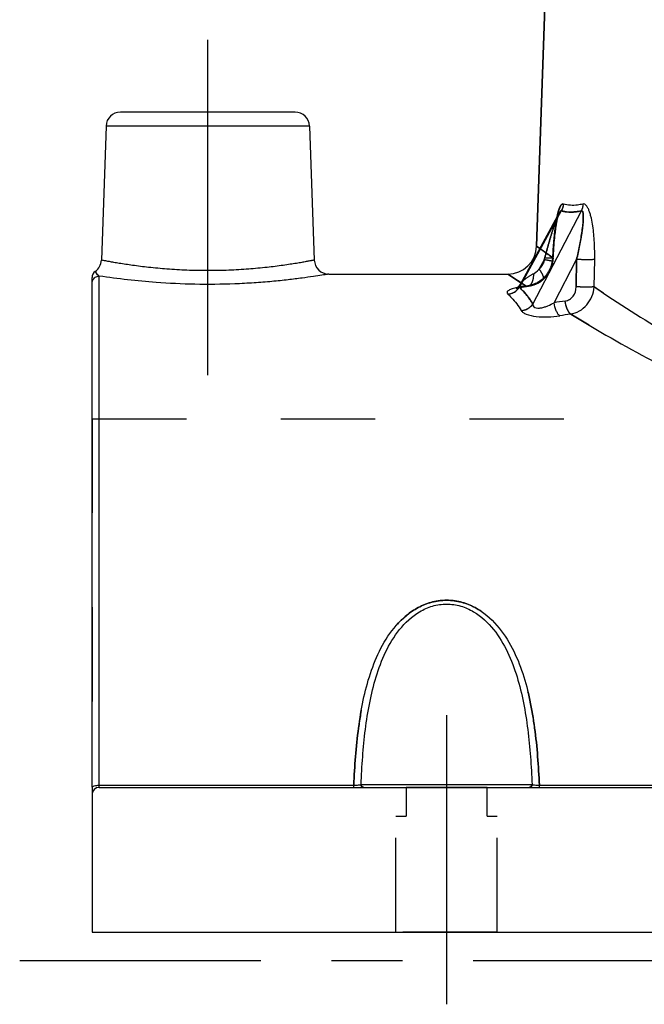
# Model space of a CAD drawing. Header units: millimetres. Extents: x 433 to 567, y 431 to 570.
# Tile 1 of 8: x 433 to 476, y 449 to 517. Entities that reach past the tile are written whole.
import ezdxf

# ---------------------------------------------------------------- set-up
doc = ezdxf.new("R2010")
doc.units = ezdxf.units.MM
doc.header["$LTSCALE"] = 65.185185
doc.linetypes.add('CENTER', pattern=[0.6, 0.375, -0.075, 0.075, -0.075])
doc.linetypes.add('HIDDEN', pattern=[0.2, 0.1, -0.1])
for name, color, linetype in [('FLAECHEN', 7, 'CONTINUOUS'), ('KOERPER', 7, 'CONTINUOUS'), ('KONST.EL_MIT_GEO', 7, 'CONTINUOUS')]:
    doc.layers.add(name, color=color, linetype=linetype)

msp = doc.modelspace()

# ---------------------------------------------------------------- linework, layer by layer
at = {"layer": 'FLAECHEN', "color": 7, "linetype": 'Continuous'}
for p, q in [((469.93, 535.751), (468.723, 501.18)), ((454.357, 499.25), (466.724, 499.25)), ((438, 453.75), (562, 453.75))]:
    msp.add_line(p, q, dxfattribs=at)
at = {"layer": 'FLAECHEN', "color": 8, "linetype": 'HIDDEN'}
for q in [(438, 453.75), (481.25, 489.25)]:
    msp.add_line((438, 489.25), q, dxfattribs=at)
at = {"layer": 'FLAECHEN', "color": 2, "linetype": 'CENTER'}
msp.add_line((567, 451.75), (433, 451.75), dxfattribs=at)
at = {"layer": 'KOERPER', "color": 2, "linetype": 'CENTER'}
msp.add_line((446, 492.25), (446, 515.45), dxfattribs=at)
at = {"layer": 'KOERPER', "color": 7, "linetype": 'Continuous'}
for p, q in [((438.966, 509.485), (438.643, 500.215)), ((453.034, 509.485), (453.357, 500.215))]:
    msp.add_line(p, q, dxfattribs=at)
at = {"layer": 'KOERPER', "color": 8, "linetype": 'HIDDEN'}
for p, q in [((459.7, 463.75), (459.7, 461.75)), ((465.3, 463.75), (459.7, 463.75)), ((465.3, 461.75), (465.3, 463.75)), ((459, 453.75), (459, 461.75)), ((459, 461.75), (459.7, 461.75)), ((465.3, 461.75), (466, 461.75)), ((466, 453.75), (466, 461.75))]:
    msp.add_line(p, q, dxfattribs=at)
at = {"layer": 'KONST.EL_MIT_GEO', "color": 7, "linetype": 'Continuous'}
for p, q in [((468.723, 501.18), (469.93, 535.751)), ((452.034, 510.45), (439.966, 510.45)), ((438.966, 509.485), (438.643, 500.215)), ((453.034, 509.485), (438.966, 509.485)), ((453.034, 509.485), (453.357, 500.215)), ((470.429, 503.628), (467.536, 498.338)), ((470.284, 503.484), (467.575, 498.53)), ((468.457, 497.173), (471.814, 503.628)), ((468.723, 501.18), (468.938, 501.023)), ((469.933, 497.271), (471.484, 500.254)), ((471.455, 498.363), (471.484, 500.254)), ((472.707, 498.363), (472.737, 500.254)), ((438.5, 463.75), (438.5, 499.112)), ((466.724, 499.25), (467.603, 498.674)), ((438, 463.771), (438, 499.019)), ((467.573, 498.525), (467.572, 498.525)), ((467.603, 498.674), (467.639, 498.65)), ((438.5, 463.899), (456.088, 463.899)), ((438.5, 463.75), (561.5, 463.75)), ((456.088, 463.75), (456.088, 463.899)), ((456.588, 463.95), (468.412, 463.95)), ((468.912, 463.899), (531.088, 463.899)), ((468.912, 463.75), (468.912, 463.899)), ((438, 463.25), (438, 453.75))]:
    msp.add_line(p, q, dxfattribs=at)
at = {"layer": 'KONST.EL_MIT_GEO', "color": 8, "linetype": 'HIDDEN'}
for p, q in [((470.285, 503.485), (470.284, 503.484)), ((469.975, 501.757), (469.992, 501.921)), ((469.992, 501.914), (470.008, 502.063)), ((470, 501.996), (470.017, 502.14)), ((470.016, 502.134), (470.033, 502.27)), ((470.025, 502.209), (470.042, 502.335)), ((470.034, 502.276), (470.05, 502.399)), ((470.042, 502.34), (470.051, 502.403)), ((470.05, 502.399), (470.059, 502.464)), ((469.841, 500.368), (468.723, 501.18)), ((469.917, 501.059), (469.932, 501.254)), ((469.931, 501.243), (469.946, 501.431)), ((469.945, 501.422), (469.961, 501.602)), ((469.96, 501.593), (469.976, 501.765)), ((469.883, 500.475), (469.894, 500.687)), ((469.894, 500.675), (469.906, 500.881)), ((469.905, 500.869), (469.918, 501.07)), ((469.248, 500.239), (468.9, 499.602)), ((471.484, 500.254), (471.455, 498.363)), ((467.995, 498.419), (466.724, 499.25)), ((467.572, 498.525), (467.573, 498.525)), ((467.639, 498.65), (467.648, 498.644)), ((467.648, 498.644), (467.789, 498.552)), ((467.789, 498.552), (467.995, 498.419)), ((469.175, 498.883), (469.175, 498.884)), ((467.317, 498.25), (467.315, 498.249)), ((467.41, 498.282), (467.452, 498.294)), ((467.448, 498.293), (467.496, 498.305)), ((467.491, 498.304), (467.546, 498.317)), ((467.54, 498.316), (467.601, 498.329)), ((467.595, 498.328), (467.661, 498.341)), ((467.654, 498.34), (467.726, 498.353)), ((467.718, 498.352), (467.795, 498.365)), ((467.786, 498.363), (467.867, 498.376)), ((467.858, 498.375), (467.944, 498.387)), ((467.933, 498.386), (468.025, 498.398)), ((468.013, 498.397), (468.14, 498.412)), ((468.096, 498.407), (468.11, 498.408)), ((438, 463.771), (438, 463.25)), ((466, 453.75), (459, 453.75))]:
    msp.add_line(p, q, dxfattribs=at)
at = {"layer": 'KONST.EL_MIT_GEO', "color": 2, "linetype": 'CENTER'}
msp.add_line((462.5, 468.75), (462.5, 448.75), dxfattribs=at)
at = {"layer": 'KONST.EL_MIT_GEO', "color": 8, "linetype": 'HIDDEN'}
for points in [[(470.059, 502.46), (470.067, 502.52), (470.076, 502.579), (470.085, 502.636), (470.094, 502.692), (470.103, 502.747), (470.113, 502.801), (470.122, 502.854), (470.132, 502.905), (470.141, 502.956), (470.151, 503.005), (470.161, 503.053), (470.171, 503.099), (470.182, 503.145), (470.192, 503.188), (470.203, 503.23), (470.213, 503.27), (470.224, 503.308), (470.234, 503.343)], [(470.234, 503.343), (470.244, 503.376), (470.254, 503.405), (470.263, 503.431), (470.266, 503.441)], [(470.266, 503.441), (470.271, 503.452), (470.278, 503.469), (470.282, 503.48), (470.285, 503.485)], [(469.853, 500.115), (469.863, 500.189), (469.871, 500.264), (469.877, 500.339), (469.884, 500.489)], [(469.175, 498.883), (469.237, 498.94), (469.344, 499.049), (469.442, 499.167), (469.532, 499.292), (469.612, 499.424), (469.683, 499.561), (469.743, 499.704), (469.793, 499.852), (469.831, 500.003), (469.853, 500.115)], [(469.175, 498.883), (469.25, 498.953), (469.356, 499.063), (469.453, 499.182), (469.542, 499.307), (469.621, 499.44), (469.69, 499.578), (469.749, 499.722), (469.798, 499.869), (469.835, 500.02)], [(469.853, 500.115), (469.856, 500.133), (469.865, 500.208), (469.873, 500.283), (469.878, 500.357)], [(468.109, 498.408), (468.159, 498.415), (468.29, 498.438), (468.42, 498.471), (468.548, 498.513), (468.674, 498.563), (468.796, 498.623), (468.915, 498.691), (469.029, 498.768), (469.138, 498.852), (469.175, 498.884)], [(468.14, 498.412), (468.271, 498.434), (468.401, 498.465), (468.529, 498.506), (468.656, 498.555), (468.779, 498.614), (468.898, 498.681), (469.013, 498.756), (469.123, 498.84), (469.175, 498.884)], [(467.315, 498.249), (467.32, 498.252), (467.333, 498.257), (467.352, 498.264), (467.377, 498.272), (467.41, 498.282)]]:
    msp.add_lwpolyline(points, dxfattribs=at)
at = {"layer": 'KONST.EL_MIT_GEO', "color": 7, "linetype": 'Continuous'}
for points in [[(467.573, 498.525), (467.564, 498.509), (467.526, 498.45), (467.488, 498.399), (467.451, 498.358), (467.416, 498.324)], [(467.416, 498.324), (467.385, 498.297), (467.359, 498.277), (467.338, 498.263), (467.324, 498.254), (467.317, 498.25)]]:
    msp.add_lwpolyline(points, dxfattribs=at)
for centre, radius, start, end in [((439.966, 509.45), 1, 90, 178), ((452.034, 509.45), 1, 2, 90), ((475.809, 502.054), 5.789, 166.80581, 167.79822), ((466.724, 501.25), 2, 269.9998, 358.00016), ((437.643, 500.25), 1, 304.83392, 357.99784), ((454.357, 500.25), 1, 181.99996, 270.00013), ((438.5, 499.019), 0.5, 124.83352, 179.99932), ((468.341, 493.716), 4.707, 101.22352, 101.77485), ((505.343, 266.449), 233.522, 98.53269, 98.72185), ((505.69, 260.94), 238.07, 98.3599, 98.54533), ((438.5, 463.25), 0.5, 90, 180)]:
    msp.add_arc(centre, radius, start, end, dxfattribs=at)
at = {"layer": 'KONST.EL_MIT_GEO', "color": 8, "linetype": 'HIDDEN'}
for centre, radius, start, end in [((476.617, 501.879), 6.616, 167.78907, 168.33189), ((556.232, 620.462), 147.939, 233.83802, 234.27034), ((467.529, 500.815), 1.813, 341.45486, 345.26669), ((467.697, 500.504), 2.149, 349.5076, 356.35315), ((467.701, 500.504), 2.145, 352.9393, 356.35692), ((467.844, 500.257), 1.844, 274.67269, 278.16731), ((467.785, 500.438), 2.036, 309.38905, 311.80831), ((468.448, 493.173), 5.261, 100.17071, 101.21431), ((468.619, 492.215), 6.234, 98.78333, 100.16132)]:
    msp.add_arc(centre, radius, start, end, dxfattribs=at)
for points, knots in [([(469.841, 500.368), (469.859, 500.751), (469.894, 501.323), (469.965, 502.076), (470.032, 502.622), (470.117, 503.138), (470.207, 503.538), (470.3, 503.815), (470.366, 503.955), (470.428, 504.039), (470.483, 504.091), (470.542, 504.103), (470.572, 504.093)], [0, 0, 0, 0, 0.294829, 0.439915, 0.581692, 0.717513, 0.841823, 0.896116, 0.941657, 0.960149, 0.975548, 1, 1, 1, 1]), ([(471.915, 504.093), (471.915, 504.053), (471.909, 503.893), (471.866, 503.735), (471.814, 503.628)], [0, 0, 0, 0, 0.254521, 1, 1, 1, 1]), ([(470.284, 503.484), (470.224, 503.374), (470.123, 503.132), (469.939, 502.627), (469.731, 501.967), (469.499, 501.164), (469.353, 500.625), (469.282, 500.354)], [0, 0, 0, 0, 0.114617, 0.237768, 0.490351, 0.745147, 1, 1, 1, 1]), ([(469.282, 500.354), (469.353, 500.625), (469.499, 501.164), (469.731, 501.967), (469.939, 502.627), (470.123, 503.132), (470.224, 503.374), (470.284, 503.484)], [0, 0, 0, 0, 0.254853, 0.509649, 0.762231, 0.885381, 1, 1, 1, 1]), ([(470.138, 503.217), (470.043, 502.762), (469.928, 501.811), (469.863, 500.858), (469.841, 500.368)], [0, 0, 0, 0, 0.486512, 1, 1, 1, 1]), ([(470.429, 503.628), (470.529, 503.596), (470.985, 503.494), (471.464, 503.545), (471.814, 503.628)], [0, 0, 0, 0, 0.226504, 1, 1, 1, 1]), ([(471.814, 503.628), (471.83, 503.634), (471.874, 503.631), (471.908, 503.571), (471.929, 503.498), (471.941, 503.41), (471.948, 503.314), (471.951, 503.176), (471.945, 502.998), (471.929, 502.779), (471.899, 502.48), (471.827, 501.945), (471.689, 501.176), (471.556, 500.562), (471.484, 500.254)], [0, 0, 0, 0, 0.014856, 0.032279, 0.054817, 0.080725, 0.108702, 0.138008, 0.199163, 0.262427, 0.327013, 0.458654, 0.727401, 1, 1, 1, 1]), ([(469.248, 500.239), (469.228, 500.116), (469.147, 499.879), (468.991, 499.682), (468.9, 499.602)], [0, 0, 0, 0, 0.505181, 1, 1, 1, 1]), ([(469.077, 498.864), (469.266, 499.019), (469.59, 499.401), (469.765, 499.871), (469.81, 500.113)], [0, 0, 0, 0, 0.497778, 1, 1, 1, 1]), ([(469.853, 500.115), (469.853, 500.118), (469.832, 500.122), (469.808, 500.132), (469.752, 500.143), (469.683, 500.158), (469.595, 500.176), (469.448, 500.204), (469.33, 500.224), (469.248, 500.239)], [0, 0, 0, 0, 0.018765, 0.071275, 0.157135, 0.274432, 0.420777, 0.593101, 1, 1, 1, 1]), ([(469.878, 500.357), (469.877, 500.353), (469.857, 500.353), (469.832, 500.348), (469.778, 500.348), (469.71, 500.346), (469.623, 500.347), (469.479, 500.349), (469.363, 500.352), (469.282, 500.354)], [0, 0, 0, 0, 0.019111, 0.071503, 0.157048, 0.273967, 0.419977, 0.592153, 1, 1, 1, 1]), ([(469.877, 500.357), (469.877, 500.353), (469.857, 500.353), (469.832, 500.348), (469.778, 500.348), (469.71, 500.346), (469.623, 500.347), (469.479, 500.349), (469.363, 500.352), (469.282, 500.354)], [0, 0, 0, 0, 0.019107, 0.071495, 0.157037, 0.273954, 0.419965, 0.592143, 1, 1, 1, 1]), ([(469.81, 500.113), (469.82, 500.112), (469.831, 500.114), (469.852, 500.111), (469.853, 500.115)], [0, 0, 0, 0, 0.73497, 1, 1, 1, 1]), ([(469.841, 500.368), (469.85, 500.366), (469.859, 500.363), (469.878, 500.361), (469.877, 500.357)], [0, 0, 0, 0, 0.729607, 1, 1, 1, 1]), ([(469.841, 500.368), (469.85, 500.366), (469.859, 500.363), (469.878, 500.361), (469.878, 500.357)], [0, 0, 0, 0, 0.729698, 1, 1, 1, 1]), ([(472.737, 500.254), (472.555, 500.242), (472.137, 500.24), (471.72, 500.246), (471.484, 500.254)], [0, 0, 0, 0, 0.434798, 1, 1, 1, 1]), ([(438.214, 499.429), (438.215, 499.426), (438.223, 499.416), (438.236, 499.392), (438.261, 499.356), (438.307, 499.289), (438.381, 499.199), (438.456, 499.135), (438.5, 499.112)], [0, 0, 0, 0, 0.022485, 0.087757, 0.190997, 0.325119, 0.652251, 1, 1, 1, 1]), ([(468.522, 499.272), (468.322, 499.166), (468.041, 498.998), (467.73, 498.736), (467.612, 498.597), (467.573, 498.525)], [0, 0, 0, 0, 0.558699, 0.798455, 1, 1, 1, 1]), ([(468.11, 498.408), (468.171, 498.415), (468.283, 498.474), (468.394, 498.623), (468.501, 498.885), (468.525, 499.113), (468.522, 499.272)], [0, 0, 0, 0, 0.180187, 0.343302, 0.537273, 1, 1, 1, 1]), ([(468.11, 498.408), (468.171, 498.415), (468.283, 498.474), (468.394, 498.623), (468.501, 498.885), (468.525, 499.113), (468.522, 499.272)], [0, 0, 0, 0, 0.180187, 0.343298, 0.537266, 1, 1, 1, 1]), ([(468.9, 499.602), (468.873, 499.569), (468.763, 499.442), (468.632, 499.33), (468.522, 499.272)], [0, 0, 0, 0, 0.256331, 1, 1, 1, 1]), ([(468.522, 499.272), (468.558, 499.291), (468.7, 499.381), (468.82, 499.503), (468.9, 499.602)], [0, 0, 0, 0, 0.242621, 1, 1, 1, 1]), ([(469.175, 498.884), (469.2, 498.906), (469.212, 498.973), (469.196, 499.06), (469.154, 499.191), (469.057, 499.376), (468.958, 499.524), (468.9, 499.602)], [0, 0, 0, 0, 0.126519, 0.2203, 0.337276, 0.635674, 1, 1, 1, 1]), ([(469.175, 498.884), (469.2, 498.906), (469.212, 498.973), (469.196, 499.06), (469.154, 499.191), (469.057, 499.376), (468.958, 499.524), (468.9, 499.602)], [0, 0, 0, 0, 0.126523, 0.220306, 0.337283, 0.635679, 1, 1, 1, 1]), ([(467.536, 498.338), (467.532, 498.352), (467.523, 498.417), (467.549, 498.481), (467.572, 498.525)], [0, 0, 0, 0, 0.22894, 1, 1, 1, 1]), ([(467.995, 498.419), (468.188, 498.435), (468.578, 498.53), (468.922, 498.737), (469.077, 498.864)], [0, 0, 0, 0, 0.49175, 1, 1, 1, 1]), ([(469.077, 498.864), (469.007, 498.806), (468.716, 498.598), (468.369, 498.469), (468.106, 498.432)], [0, 0, 0, 0, 0.256038, 1, 1, 1, 1]), ([(469.077, 498.864), (469.087, 498.863), (469.12, 498.86), (469.157, 498.868), (469.175, 498.883)], [0, 0, 0, 0, 0.298018, 1, 1, 1, 1]), ([(469.077, 498.864), (469.087, 498.863), (469.12, 498.86), (469.157, 498.868), (469.175, 498.883)], [0, 0, 0, 0, 0.298017, 1, 1, 1, 1]), ([(466.736, 497.867), (466.894, 497.876), (467.21, 497.975), (467.448, 498.204), (467.536, 498.338)], [0, 0, 0, 0, 0.496236, 1, 1, 1, 1]), ([(467.38, 498.324), (467.385, 498.325), (467.588, 498.367), (467.794, 498.397), (467.995, 498.419)], [0, 0, 0, 0, 0.025139, 1, 1, 1, 1]), ([(468.457, 497.173), (468.392, 497.283), (468.125, 497.701), (467.803, 498.085), (467.536, 498.338)], [0, 0, 0, 0, 0.258928, 1, 1, 1, 1]), ([(467.995, 498.419), (467.966, 498.416), (467.857, 498.403), (467.748, 498.388), (467.667, 498.376)], [0, 0, 0, 0, 0.25803, 1, 1, 1, 1]), ([(472.707, 498.363), (472.526, 498.351), (472.108, 498.349), (471.691, 498.355), (471.455, 498.363)], [0, 0, 0, 0, 0.435077, 1, 1, 1, 1]), ([(484.674, 491.504), (482.344, 492.548), (478.274, 494.723), (474.401, 497.212), (472.707, 498.363)], [0, 0, 0, 0, 0.55491, 1, 1, 1, 1]), ([(467.657, 496.726), (467.813, 496.735), (468.125, 496.828), (468.367, 497.045), (468.457, 497.173)], [0, 0, 0, 0, 0.499548, 1, 1, 1, 1]), ([(471.077, 496.48), (471.029, 496.516), (470.938, 496.627), (470.788, 496.926), (470.722, 497.195), (470.695, 497.386)], [0, 0, 0, 0, 0.182591, 0.420096, 1, 1, 1, 1]), ([(483.977, 489.855), (481.489, 490.848), (477.112, 492.936), (472.919, 495.355), (471.077, 496.48)], [0, 0, 0, 0, 0.553847, 1, 1, 1, 1]), ([(468.912, 463.899), (468.855, 465.221), (468.715, 467.192), (468.289, 469.771), (467.806, 471.632), (467.091, 473.406), (466.044, 475.026), (464.778, 476.1), (463.531, 476.6), (462.5, 476.736), (461.469, 476.6), (460.222, 476.1), (458.956, 475.026), (457.909, 473.406), (457.194, 471.632), (456.711, 469.771), (456.285, 467.192), (456.145, 465.221), (456.088, 463.899)], [0, 0, 0, 0, 0.12709, 0.189326, 0.250685, 0.3114, 0.372152, 0.434422, 0.466879, 0.500001, 0.533123, 0.56558, 0.627849, 0.688601, 0.749315, 0.810674, 0.87291, 1, 1, 1, 1]), ([(468.412, 463.95), (468.412, 463.899), (468.37, 463.793), (468.265, 463.75), (468.215, 463.75)], [0, 0, 0, 0, 0.502621, 1, 1, 1, 1])]:
    msp.add_open_spline(points, degree=3, knots=knots, dxfattribs=at)
at = {"layer": 'KONST.EL_MIT_GEO', "color": 7, "linetype": 'Continuous'}
for points, knots in [([(470.572, 504.093), (470.553, 504.099), (470.507, 504.1), (470.445, 504.059), (470.39, 503.991), (470.317, 503.859), (470.242, 503.651), (470.195, 503.472), (470.173, 503.376)], [0, 0, 0, 0, 0.068761, 0.146893, 0.245961, 0.366987, 0.660415, 1, 1, 1, 1]), ([(471.915, 504.093), (471.792, 504.063), (471.351, 503.977), (470.881, 503.992), (470.572, 504.093)], [0, 0, 0, 0, 0.279688, 1, 1, 1, 1]), ([(471.915, 504.093), (471.915, 504.053), (471.909, 503.893), (471.866, 503.735), (471.814, 503.628)], [0, 0, 0, 0, 0.254521, 1, 1, 1, 1]), ([(472.737, 500.254), (472.743, 500.647), (472.734, 501.234), (472.678, 502.008), (472.611, 502.57), (472.529, 503.023), (472.442, 503.364), (472.367, 503.598), (472.28, 503.804), (472.179, 503.97), (472.06, 504.087), (471.957, 504.103), (471.915, 504.093)], [0, 0, 0, 0, 0.287735, 0.429515, 0.568421, 0.702229, 0.765948, 0.826289, 0.88166, 0.929739, 0.968282, 1, 1, 1, 1]), ([(470.429, 503.628), (470.408, 503.641), (470.356, 503.601), (470.321, 503.547), (470.296, 503.506), (470.284, 503.484)], [0, 0, 0, 0, 0.347138, 0.648411, 1, 1, 1, 1]), ([(471.814, 503.628), (471.688, 503.598), (471.232, 503.512), (470.748, 503.527), (470.429, 503.628)], [0, 0, 0, 0, 0.279478, 1, 1, 1, 1]), ([(471.484, 500.254), (471.556, 500.562), (471.689, 501.176), (471.827, 501.945), (471.899, 502.48), (471.929, 502.779), (471.945, 502.998), (471.951, 503.176), (471.948, 503.314), (471.941, 503.41), (471.929, 503.498), (471.908, 503.571), (471.874, 503.631), (471.83, 503.634), (471.814, 503.628)], [0, 0, 0, 0, 0.272599, 0.541346, 0.672987, 0.737573, 0.800837, 0.861992, 0.891298, 0.919275, 0.945183, 0.967721, 0.985144, 1, 1, 1, 1]), ([(453.357, 500.215), (453.355, 500.213), (453.342, 500.214), (453.317, 500.206), (453.272, 500.199), (453.21, 500.186), (453.131, 500.171), (452.992, 500.145), (452.776, 500.105), (452.47, 500.05), (452.101, 499.987), (451.674, 499.92), (451, 499.821), (450.045, 499.701), (448.789, 499.583), (447.423, 499.504), (446, 499.476), (444.577, 499.504), (443.211, 499.583), (441.955, 499.701), (440.857, 499.839), (440.059, 499.96), (439.532, 500.05), (439.22, 500.106), (438.991, 500.147), (438.786, 500.188), (438.735, 500.195), (438.631, 500.219), (438.643, 500.215)], [0, 0, 0, 0, 0.00061, 0.002438, 0.005479, 0.009725, 0.015161, 0.021775, 0.038452, 0.059573, 0.084915, 0.114218, 0.147193, 0.222864, 0.309092, 0.402658, 0.500002, 0.597346, 0.690911, 0.777139, 0.85281, 0.915086, 0.940427, 0.961549, 0.978226, 0.990276, 0.997562, 1, 1, 1, 1]), ([(472.737, 500.254), (472.555, 500.242), (472.137, 500.24), (471.72, 500.246), (471.484, 500.254)], [0, 0, 0, 0, 0.4348, 1, 1, 1, 1]), ([(438.038, 498.804), (438.075, 498.893), (438.206, 499.053), (438.403, 499.112), (438.5, 499.112)], [0, 0, 0, 0, 0.499542, 1, 1, 1, 1]), ([(438.5, 499.112), (438.415, 499.157), (438.332, 499.252), (438.262, 499.354), (438.233, 499.396), (438.229, 499.41), (438.212, 499.431), (438.214, 499.429)], [0, 0, 0, 0, 0.674186, 0.80881, 0.912355, 0.977696, 1, 1, 1, 1]), ([(454.357, 499.25), (454.347, 499.249), (454.307, 499.24), (454.217, 499.227), (454.068, 499.201), (453.757, 499.152), (453.234, 499.07), (452.457, 498.961), (451.501, 498.843), (450.393, 498.729), (449.164, 498.633), (447.385, 498.54), (445.124, 498.518), (441.995, 498.663), (439.8, 498.913), (438.5, 499.112)], [0, 0, 0, 0, 0.001916, 0.007646, 0.017136, 0.030297, 0.067129, 0.11688, 0.177966, 0.248564, 0.326682, 0.410187, 0.584279, 0.752297, 1, 1, 1, 1]), ([(467.572, 498.525), (467.564, 498.509), (467.536, 498.452), (467.523, 498.382), (467.536, 498.338)], [0, 0, 0, 0, 0.280025, 1, 1, 1, 1]), ([(467.38, 498.324), (467.263, 498.3), (467.062, 498.25), (466.836, 498.161), (466.72, 498.072), (466.676, 498.004), (466.682, 497.925), (466.716, 497.885), (466.736, 497.867)], [0, 0, 0, 0, 0.381574, 0.663419, 0.764128, 0.841939, 0.912306, 1, 1, 1, 1]), ([(466.736, 497.867), (466.894, 497.876), (467.21, 497.975), (467.448, 498.204), (467.536, 498.338)], [0, 0, 0, 0, 0.496237, 1, 1, 1, 1]), ([(466.736, 497.867), (466.823, 497.786), (467.17, 497.439), (467.465, 497.043), (467.657, 496.726)], [0, 0, 0, 0, 0.243229, 1, 1, 1, 1]), ([(467.536, 498.338), (467.624, 498.255), (467.971, 497.9), (468.265, 497.495), (468.457, 497.173)], [0, 0, 0, 0, 0.242746, 1, 1, 1, 1]), ([(470.695, 497.386), (470.801, 497.402), (471.012, 497.48), (471.345, 497.787), (471.452, 498.137), (471.455, 498.363)], [0, 0, 0, 0, 0.2426, 0.490802, 1, 1, 1, 1]), ([(471.077, 496.48), (471.286, 496.514), (471.702, 496.668), (472.213, 497.101), (472.572, 497.686), (472.685, 498.135), (472.707, 498.363)], [0, 0, 0, 0, 0.23876, 0.486998, 0.742476, 1, 1, 1, 1]), ([(472.707, 498.363), (472.526, 498.351), (472.108, 498.349), (471.691, 498.355), (471.455, 498.363)], [0, 0, 0, 0, 0.435077, 1, 1, 1, 1]), ([(472.707, 498.363), (474.386, 497.222), (478.221, 494.756), (482.249, 492.598), (484.554, 491.558)], [0, 0, 0, 0, 0.445279, 1, 1, 1, 1]), ([(467.657, 496.726), (467.813, 496.735), (468.125, 496.828), (468.367, 497.045), (468.457, 497.173)], [0, 0, 0, 0, 0.499548, 1, 1, 1, 1]), ([(468.457, 497.173), (468.458, 497.128), (468.479, 497.031), (468.609, 496.919), (468.808, 496.886), (469.037, 496.908), (469.275, 496.971), (469.578, 497.084), (469.794, 497.192), (469.933, 497.271)], [0, 0, 0, 0, 0.078423, 0.167057, 0.2855, 0.426589, 0.573298, 0.718721, 1, 1, 1, 1]), ([(470.315, 496.366), (470.267, 496.404), (470.176, 496.514), (470.027, 496.812), (469.96, 497.08), (469.933, 497.271)], [0, 0, 0, 0, 0.183388, 0.421134, 1, 1, 1, 1]), ([(471.077, 496.48), (471.029, 496.516), (470.938, 496.627), (470.788, 496.926), (470.722, 497.195), (470.695, 497.386)], [0, 0, 0, 0, 0.182592, 0.420096, 1, 1, 1, 1]), ([(467.657, 496.726), (467.688, 496.674), (467.798, 496.574), (468.139, 496.407), (468.729, 496.295), (469.506, 496.275), (470.049, 496.326), (470.315, 496.366)], [0, 0, 0, 0, 0.065451, 0.15621, 0.409656, 0.708244, 1, 1, 1, 1]), ([(471.077, 496.48), (472.919, 495.355), (477.112, 492.936), (481.489, 490.848), (483.977, 489.855)], [0, 0, 0, 0, 0.446154, 1, 1, 1, 1]), ([(456.088, 463.899), (456.145, 465.221), (456.285, 467.192), (456.711, 469.771), (457.194, 471.632), (457.909, 473.406), (458.956, 475.026), (460.222, 476.1), (461.469, 476.6), (462.5, 476.736), (463.531, 476.6), (464.778, 476.1), (466.044, 475.026), (467.091, 473.406), (467.806, 471.632), (468.289, 469.771), (468.715, 467.192), (468.855, 465.221), (468.912, 463.899)], [0, 0, 0, 0, 0.12709, 0.189326, 0.250685, 0.3114, 0.372152, 0.434422, 0.466879, 0.500001, 0.533123, 0.56558, 0.627849, 0.688601, 0.749315, 0.810674, 0.87291, 1, 1, 1, 1]), ([(456.588, 463.95), (456.616, 464.588), (456.688, 465.857), (456.872, 467.744), (457.161, 469.595), (457.596, 471.397), (458.239, 473.124), (459.181, 474.719), (460.342, 475.809), (461.516, 476.331), (462.5, 476.477), (463.484, 476.331), (464.658, 475.809), (465.819, 474.719), (466.761, 473.124), (467.404, 471.397), (467.839, 469.595), (468.128, 467.744), (468.312, 465.857), (468.384, 464.588), (468.412, 463.95)], [0, 0, 0, 0, 0.063854, 0.126997, 0.189366, 0.250964, 0.311951, 0.372848, 0.434899, 0.467123, 0.500001, 0.532879, 0.565104, 0.627153, 0.688049, 0.749037, 0.810635, 0.873003, 0.936146, 1, 1, 1, 1]), ([(438, 463.771), (438, 463.792), (438.055, 463.838), (438.219, 463.884), (438.381, 463.899), (438.5, 463.899)], [0, 0, 0, 0, 0.116204, 0.333719, 1, 1, 1, 1]), ([(456.088, 463.899), (456.147, 463.9), (456.257, 463.904), (456.405, 463.914), (456.512, 463.929), (456.571, 463.94), (456.588, 463.95)], [0, 0, 0, 0, 0.352383, 0.656261, 0.878133, 1, 1, 1, 1]), ([(456.785, 463.75), (456.735, 463.75), (456.63, 463.793), (456.588, 463.899), (456.588, 463.95)], [0, 0, 0, 0, 0.497378, 1, 1, 1, 1]), ([(468.215, 463.75), (468.265, 463.75), (468.37, 463.793), (468.412, 463.899), (468.412, 463.95)], [0, 0, 0, 0, 0.497379, 1, 1, 1, 1]), ([(468.412, 463.95), (468.429, 463.94), (468.488, 463.929), (468.595, 463.914), (468.743, 463.904), (468.853, 463.9), (468.912, 463.899)], [0, 0, 0, 0, 0.121865, 0.343738, 0.647612, 1, 1, 1, 1])]:
    msp.add_open_spline(points, degree=3, knots=knots, dxfattribs=at)
at = {"layer": 'KONST.EL_MIT_GEO', "color": 8, "linetype": 'HIDDEN'}
for points in [[(470.572, 504.093), (470.561, 503.931), (470.511, 503.768), (470.429, 503.628)], [(438, 498.613), (438, 498.677), (438.014, 498.743), (438.039, 498.804)], [(467.995, 498.419), (468.031, 498.408), (468.071, 498.404), (468.109, 498.408)], [(467.995, 498.419), (468.031, 498.408), (468.071, 498.404), (468.109, 498.408)]]:
    msp.add_open_spline(points, degree=3, dxfattribs=at)
at = {"layer": 'KONST.EL_MIT_GEO', "color": 7, "linetype": 'Continuous'}
for points in [[(470.572, 504.093), (470.561, 503.931), (470.511, 503.768), (470.429, 503.628)], [(438, 498.613), (438, 498.678), (438.013, 498.744), (438.038, 498.804)]]:
    msp.add_open_spline(points, degree=3, dxfattribs=at)

doc.saveas('drawing.dxf')
